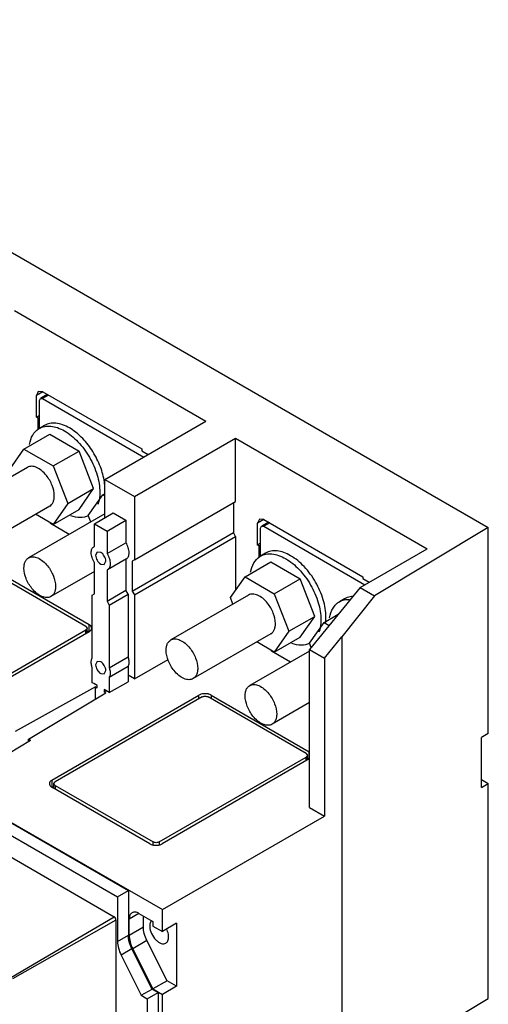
# Model space of a CAD drawing. Header units: millimetres. Extents: x 40 to 313, y 49 to 444.
# Tile 7 of 7: x 208 to 313, y 224 to 444. Entities that reach past the tile are written whole.
import ezdxf

# ---------------------------------------------------------------- set-up
doc = ezdxf.new("R2010")
doc.units = ezdxf.units.MM
doc.header["$LTSCALE"] = 32.082251
doc.layers.get('0').update_dxf_attribs({"linetype": 'CONTINUOUS'})

msp = doc.modelspace()

# ---------------------------------------------------------------- linework, layer by layer
at = {"color": 7, "linetype": 'Continuous'}
for p, q in [((116.17, 444.44), (313.03, 330.78)), ((206.97, 379.36), (249.82, 354.62)), ((212.3, 361.27), (211.88, 360.36)), ((213.3, 361.18), (211.88, 360.36)), ((211.88, 355.46), (211.88, 360.36)), ((213.3, 361.18), (212.3, 361.27)), ((212.55, 359.24), (212.76, 359.69)), ((212.55, 352.98), (212.55, 359.24)), ((214.31, 360.59), (212.76, 359.69)), ((212.76, 359.69), (213.26, 359.64)), ((214.6, 360.42), (213.26, 359.64)), ((213.26, 359.64), (235.89, 346.58)), ((213.3, 361.18), (235.46, 348.38)), ((212.55, 355.85), (211.88, 355.46)), ((212.23, 355.26), (211.88, 355.46)), ((212.55, 355.44), (212.23, 355.26)), ((212.23, 352.7), (212.23, 355.26)), ((213.67, 353.64), (212.53, 352.98)), ((227.19, 341.56), (249.82, 354.62)), ((209.08, 348.34), (214.87, 351.69)), ((214.87, 351.69), (221.41, 347.92)), ((233.84, 337.72), (256.46, 350.79)), ((256.46, 336.63), (256.46, 350.79)), ((256.46, 350.79), (299.32, 326.05)), ((205.81, 343.7), (209.08, 348.34)), ((209.08, 348.34), (215.61, 344.57)), ((235.46, 348.38), (235.46, 347.97)), ((215.61, 344.57), (221.41, 347.92)), ((224.67, 339.5), (221.41, 347.92)), ((235.46, 347.97), (236.88, 347.15)), ((209.84, 344.26), (192.45, 334.21)), ((215.61, 344.57), (218.88, 336.15)), ((227.19, 332.96), (227.19, 341.56)), ((227.19, 341.56), (233.84, 337.72)), ((218.88, 336.15), (224.67, 339.5)), ((221.41, 334.86), (224.67, 339.5)), ((223.49, 333.49), (226.75, 338.14)), ((226.75, 338.14), (227.19, 338.39)), ((226.75, 338.14), (227.19, 337.89)), ((233.84, 337.72), (233.84, 323.56)), ((214.84, 335.6), (197.45, 325.55)), ((218.88, 336.15), (215.61, 331.51)), ((233.84, 323.56), (256.46, 336.63)), ((255.97, 336.34), (255.97, 329.65)), ((227.19, 333.86), (210.12, 324.01)), ((215.61, 331.51), (211.68, 333.77)), ((215.61, 331.51), (221.41, 334.86)), ((224.05, 332.05), (223.49, 333.49)), ((224.85, 331.61), (229.09, 334.06)), ((229.09, 334.06), (231.92, 332.43)), ((261.79, 332.7), (261.38, 331.78)), ((262.79, 332.6), (261.79, 332.7)), ((219.22, 329.26), (215.01, 331.69)), ((224.85, 326.58), (224.85, 331.61)), ((224.85, 331.61), (227.68, 329.98)), ((227.68, 329.98), (231.92, 332.43)), ((231.92, 332.43), (231.92, 327.4)), ((262.79, 332.6), (261.38, 331.78)), ((261.38, 326.88), (261.38, 331.78)), ((262.05, 330.66), (262.26, 331.12)), ((262.05, 324.41), (262.05, 330.66)), ((263.81, 332.01), (262.26, 331.12)), ((262.26, 331.12), (262.76, 331.07)), ((264.1, 331.84), (262.76, 331.07)), ((262.76, 331.07), (285.38, 318)), ((262.79, 332.6), (284.96, 319.8)), ((313.03, 330.78), (287.52, 315.55)), ((313.03, 284.69), (313.03, 330.78)), ((227.68, 329.98), (227.68, 324.95)), ((233.34, 316.58), (255.97, 329.65)), ((233.84, 315.73), (256.46, 328.79)), ((256.46, 328.79), (255.97, 329.65)), ((256.46, 328.79), (256.46, 316.76)), ((98.81, 326.71), (232.45, 249.55)), ((224.85, 326.59), (224.76, 326.54)), ((224.76, 326.54), (224.85, 326.58)), ((227.68, 324.95), (231.92, 327.4)), ((262.05, 327.27), (261.38, 326.88)), ((261.73, 326.68), (261.38, 326.88)), ((262.05, 326.86), (261.73, 326.68)), ((261.73, 324.09), (261.73, 326.68)), ((96.4, 325.32), (230.04, 248.16)), ((225.46, 325.32), (225.13, 324.59)), ((226.26, 325.24), (225.46, 325.32)), ((263.16, 325.06), (262.03, 324.41)), ((284.32, 317.39), (299.32, 326.05)), ((201.73, 321.74), (223.66, 309.08)), ((224.85, 315.94), (224.85, 322.93)), ((226.26, 322.63), (227.06, 322.55)), ((227.06, 322.55), (227.4, 323.28)), ((232.01, 323.79), (227.76, 321.34)), ((231.92, 323.74), (231.92, 316.75)), ((233.84, 323.56), (233.34, 323.28)), ((233.34, 323.28), (233.34, 316.58)), ((258.58, 319.77), (264.37, 323.11)), ((264.37, 323.11), (270.91, 319.34)), ((97.19, 319.96), (229.26, 243.71)), ((222.95, 308.67), (201.02, 321.33)), ((224.85, 320.96), (215.12, 315.35)), ((227.76, 321.34), (227.68, 321.29)), ((227.68, 321.29), (227.68, 314.3)), ((255.31, 315.12), (258.58, 319.77)), ((258.58, 319.77), (265.11, 315.99)), ((284.96, 319.8), (284.96, 319.39)), ((265.11, 315.99), (270.91, 319.34)), ((274.17, 310.92), (270.91, 319.34)), ((284.32, 317.39), (273.01, 303.51)), ((284.32, 317.39), (287.52, 315.55)), ((284.96, 319.39), (286.37, 318.58)), ((224.35, 315.65), (224.85, 315.94)), ((224.35, 301.61), (224.35, 315.65)), ((227.68, 314.3), (231.92, 316.75)), ((228.17, 313.45), (232.42, 315.9)), ((232.42, 315.9), (231.92, 316.75)), ((232.42, 315.9), (232.42, 301.86)), ((233.34, 316.58), (233.84, 315.73)), ((233.84, 315.73), (233.84, 296.92)), ((259.34, 315.68), (241.94, 305.64)), ((255.87, 313.68), (255.31, 315.12)), ((265.11, 315.99), (268.37, 307.58)), ((287.52, 315.55), (280.22, 306.36)), ((227.68, 314.3), (228.17, 313.45)), ((228.17, 313.45), (228.17, 299.41)), ((280.84, 314.85), (279.71, 314.2)), ((268.37, 307.58), (274.17, 310.92)), ((270.91, 306.28), (274.17, 310.92)), ((276.25, 309.56), (279.44, 311.4)), ((222.95, 308.67), (223.24, 308.28)), ((223.66, 307.44), (223.66, 309.08)), ((272.99, 304.91), (276.25, 309.56)), ((276.25, 309.56), (277.4, 308.9)), ((190.06, 288.89), (222.95, 307.88)), ((223.66, 307.47), (190.77, 288.48)), ((222.95, 307.07), (222.95, 307.88)), ((223.24, 307.23), (223.24, 308.28)), ((223.24, 307.69), (223.66, 307.44)), ((264.34, 307.02), (246.94, 296.98)), ((268.37, 307.58), (265.11, 302.93)), ((265.11, 302.93), (270.91, 306.28)), ((276.33, 301.59), (280.22, 306.36)), ((280.22, 306.36), (280.22, 49.4)), ((265.11, 302.93), (261.18, 305.2)), ((273.36, 303.94), (272.99, 304.91)), ((228.17, 299.41), (232.42, 301.86)), ((273.01, 303.16), (259.62, 295.43)), ((268.72, 300.68), (264.51, 303.11)), ((273.01, 268.16), (273.01, 303.51)), ((273.01, 303.51), (276.33, 301.59)), ((225.46, 300.83), (225.13, 300.09)), ((226.26, 300.75), (225.46, 300.83)), ((232.42, 299.72), (228.17, 297.27)), ((232.42, 299.72), (232.42, 296.3)), ((233.84, 296.92), (241.34, 301.25)), ((276.33, 301.59), (276.33, 266.24)), ((224.35, 296.05), (224.35, 299.47)), ((226.26, 298.13), (227.06, 298.06)), ((227.06, 298.06), (227.4, 298.79)), ((233.84, 296.92), (232.42, 297.74)), ((224.73, 295.88), (224.35, 296.05)), ((225.49, 295.44), (224.73, 295.88)), ((225.49, 294.94), (225.49, 295.44)), ((228.17, 297.27), (228.17, 293.85)), ((228.17, 293.85), (232.42, 296.3)), ((225.13, 295.15), (207.14, 285.15)), ((210.11, 283.44), (227.41, 293.83)), ((215.35, 274.29), (248.24, 293.28)), ((225.13, 292.46), (225.13, 295.15)), ((225.13, 295.15), (225.49, 294.94)), ((227.05, 294.54), (227.05, 294.04)), ((227.81, 294.1), (227.05, 294.54)), ((227.05, 294.04), (227.48, 294.29)), ((227.05, 294.04), (227.41, 293.83)), ((228.17, 293.85), (227.81, 294.1)), ((248.24, 292.47), (248.24, 293.28)), ((251.01, 293.28), (251.01, 292.47)), ((251.01, 293.28), (272.95, 280.62)), ((248.95, 292.88), (216.05, 273.88)), ((272.24, 280.21), (250.31, 292.88)), ((273.01, 291.61), (264.62, 286.77)), ((313.03, 284.69), (311.5, 283.78)), ((199.44, 276.53), (210.54, 283.19)), ((210.11, 282.93), (210.11, 283.44)), ((210.11, 283.44), (210.54, 283.19)), ((311.5, 272.59), (311.5, 283.78)), ((272.24, 280.21), (272.52, 279.82)), ((272.52, 278.77), (272.52, 279.82)), ((272.95, 278.99), (272.95, 280.62)), ((239.35, 260.44), (272.24, 279.43)), ((272.95, 279.02), (240.05, 260.03)), ((272.24, 278.61), (272.24, 279.43)), ((272.52, 279.23), (272.95, 278.99)), ((215.35, 274.29), (215.35, 272.66)), ((215.77, 273.49), (216.05, 273.88)), ((215.77, 272.45), (215.77, 273.49)), ((311.5, 274.39), (313.03, 273.51)), ((311.5, 272.59), (313.03, 273.51)), ((313.03, 225.41), (313.03, 273.51)), ((215.35, 272.66), (215.77, 272.91)), ((237.28, 260.03), (215.35, 272.69)), ((216.05, 273.1), (216.05, 272.28)), ((216.05, 273.1), (237.99, 260.44)), ((202.58, 266.93), (240.06, 245.3)), ((273.01, 268.16), (276.33, 266.24)), ((240.06, 245.3), (276.33, 266.24)), ((237.99, 259.86), (237.99, 260.44)), ((239.35, 260.44), (239.35, 259.86)), ((230.04, 248.16), (232.45, 249.55)), ((232.45, 249.55), (232.45, 239.55)), ((230.04, 248.16), (230.04, 238.16)), ((240.06, 240.4), (240.06, 245.3)), ((206.28, 230.21), (229.26, 243.71)), ((229.68, 242.97), (206.5, 229.82)), ((229.68, 242.97), (229.68, 72.5)), ((234.83, 244.44), (232.64, 243.17)), ((232.64, 239.58), (232.64, 243.17)), ((234.83, 244.44), (237.93, 242.65)), ((235.82, 241.42), (235.82, 243.87)), ((237.93, 242.65), (237.93, 241.63)), ((232.64, 239.58), (235.82, 241.42)), ((237.93, 241.63), (240.06, 240.4)), ((243.24, 242.23), (240.06, 240.4)), ((243.24, 242.23), (243.24, 228.15)), ((230.04, 238.16), (232.45, 239.55)), ((236.61, 238.38), (233.43, 236.55)), ((241.12, 229.37), (236.61, 238.38)), ((233.24, 236.52), (230.84, 235.13)), ((237.75, 227.51), (233.24, 236.52)), ((233.43, 236.55), (237.94, 227.54)), ((230.84, 235.13), (235.35, 226.12)), ((241.12, 229.37), (237.94, 227.54)), ((243.24, 228.15), (241.12, 229.37)), ((235.35, 226.12), (237.75, 227.51)), ((237.75, 227.51), (239.1, 226.73)), ((237.94, 227.54), (240.06, 226.31)), ((243.24, 228.15), (240.06, 226.31)), ((235.35, 226.12), (236.69, 225.34)), ((236.69, 225.34), (239.1, 226.73)), ((236.69, 225.34), (236.69, 82.05)), ((239.1, 226.73), (239.1, 220.4)), ((240.06, 218.35), (240.06, 226.31)), ((298.78, 216.9), (313.03, 225.41))]:
    msp.add_line(p, q, dxfattribs=at)
for centre, radius, start, end in [((214.4, 349.76), 3.72, 120.0018, 123.047), ((209.48, 331.23), 5.55, 4.7475, 6.6202), ((263.89, 321.18), 3.72, 120.0018, 123.047), ((258.97, 302.65), 5.55, 4.7475, 6.6202), ((238.4, 242.07), 1.07, 134.3583, 136.3386), ((240.15, 241.62), 2.92, 180.0259, 182.9574), ((236.49, 238.73), 5.04, 22.6956, 26.0423)]:
    msp.add_arc(centre, radius, start, end, dxfattribs=at)
for points, knots in [([(210.34, 349.4), (210.46, 350.12), (210.88, 351.46), (211.83, 352.53), (212.37, 352.88)], [0, 0, 0, 0, 0.534695, 1, 1, 1, 1]), ([(212.53, 352.98), (212.9, 353.2), (213.75, 353.5), (215.16, 353.54), (216.67, 353.18), (217.65, 352.71), (218.14, 352.43)], [0, 0, 0, 0, 0.217784, 0.450912, 0.710298, 1, 1, 1, 1]), ([(219.27, 353.08), (218.78, 353.36), (217.8, 353.83), (216.3, 354.19), (214.88, 354.16), (214.03, 353.85), (213.67, 353.64)], [0, 0, 0, 0, 0.289711, 0.549068, 0.782177, 1, 1, 1, 1]), ([(227.02, 341.39), (226.82, 342.57), (226.1, 344.94), (224.36, 348.22), (222.09, 351.04), (220.23, 352.52), (219.27, 353.08)], [0, 0, 0, 0, 0.249156, 0.511764, 0.768089, 1, 1, 1, 1]), ([(218.14, 352.43), (219.26, 351.78), (221.39, 349.99), (223.88, 346.59), (225.58, 342.74), (226.07, 340), (226.07, 338.7)], [0, 0, 0, 0, 0.23724, 0.499999, 0.762759, 1, 1, 1, 1]), ([(214.11, 342.44), (213.79, 342.84), (213.11, 343.54), (211.98, 344.27), (210.84, 344.58), (210.12, 344.42), (209.84, 344.26)], [0, 0, 0, 0, 0.307967, 0.579301, 0.806237, 1, 1, 1, 1]), ([(215.88, 337.89), (215.88, 338.67), (215.49, 340.32), (214.65, 341.77), (214.11, 342.44)], [0, 0, 0, 0, 0.477227, 1, 1, 1, 1]), ([(227.2, 339.35), (227.2, 339.52), (227.18, 340.2), (227.1, 340.88), (227.02, 341.39)], [0, 0, 0, 0, 0.240754, 1, 1, 1, 1]), ([(214.84, 335.6), (215.01, 335.69), (215.31, 335.95), (215.64, 336.49), (215.84, 337.15), (215.88, 337.63), (215.88, 337.89)], [0, 0, 0, 0, 0.217749, 0.450875, 0.710402, 1, 1, 1, 1]), ([(226.07, 338.7), (226.07, 338.45), (226.03, 337.53), (225.86, 336.61), (225.64, 335.97)], [0, 0, 0, 0, 0.267446, 1, 1, 1, 1]), ([(223.51, 333.44), (222.95, 333.17), (221.57, 332.9), (220.22, 333.2), (219.55, 333.45)], [0, 0, 0, 0, 0.465584, 1, 1, 1, 1]), ([(224.14, 325.16), (224.14, 325.45), (224.21, 325.98), (224.56, 326.42), (224.76, 326.54)], [0, 0, 0, 0, 0.550695, 1, 1, 1, 1]), ([(232.63, 325.16), (232.63, 325.54), (232.48, 326.32), (232.14, 327.05), (231.92, 327.4)], [0, 0, 0, 0, 0.47455, 1, 1, 1, 1]), ([(209.09, 321.72), (209.09, 321.97), (209.13, 322.45), (209.32, 323.12), (209.65, 323.65), (209.96, 323.91), (210.12, 324.01)], [0, 0, 0, 0, 0.289598, 0.549125, 0.782251, 1, 1, 1, 1]), ([(210.12, 324.01), (210.4, 324.17), (211.12, 324.33), (212.26, 324.02), (213.4, 323.29), (214.07, 322.59), (214.39, 322.19)], [0, 0, 0, 0, 0.193763, 0.420699, 0.692033, 1, 1, 1, 1]), ([(224.85, 322.93), (224.63, 323.28), (224.29, 324), (224.14, 324.79), (224.14, 325.16)], [0, 0, 0, 0, 0.52545, 1, 1, 1, 1]), ([(225.13, 324.59), (225.13, 324.2), (225.4, 323.44), (225.93, 322.82), (226.26, 322.63)], [0, 0, 0, 0, 0.500001, 1, 1, 1, 1]), ([(227.4, 323.28), (227.4, 323.67), (227.13, 324.44), (226.6, 325.05), (226.26, 325.24)], [0, 0, 0, 0, 0.500001, 1, 1, 1, 1]), ([(227.68, 324.95), (227.9, 324.6), (228.24, 323.88), (228.39, 323.09), (228.39, 322.71)], [0, 0, 0, 0, 0.52545, 1, 1, 1, 1]), ([(232.01, 323.79), (232.21, 323.9), (232.56, 324.34), (232.63, 324.87), (232.63, 325.16)], [0, 0, 0, 0, 0.449305, 1, 1, 1, 1]), ([(259.83, 320.82), (259.96, 321.54), (260.37, 322.89), (261.33, 323.95), (261.86, 324.3)], [0, 0, 0, 0, 0.534726, 1, 1, 1, 1]), ([(262.03, 324.41), (262.4, 324.62), (263.25, 324.93), (264.66, 324.96), (266.17, 324.6), (267.14, 324.13), (267.64, 323.85)], [0, 0, 0, 0, 0.217784, 0.450912, 0.710298, 1, 1, 1, 1]), ([(268.77, 324.5), (268.28, 324.79), (267.3, 325.25), (265.79, 325.62), (264.38, 325.58), (263.53, 325.27), (263.16, 325.06)], [0, 0, 0, 0, 0.289711, 0.549068, 0.782177, 1, 1, 1, 1]), ([(276.69, 310.77), (276.69, 312.07), (276.21, 314.81), (274.51, 318.66), (272.02, 322.06), (269.89, 323.85), (268.77, 324.5)], [0, 0, 0, 0, 0.237241, 0.500001, 0.76276, 1, 1, 1, 1]), ([(210.86, 317.16), (210.32, 317.84), (209.48, 319.28), (209.09, 320.93), (209.09, 321.72)], [0, 0, 0, 0, 0.522773, 1, 1, 1, 1]), ([(214.39, 322.19), (214.93, 321.52), (215.77, 320.07), (216.16, 318.42), (216.16, 317.64)], [0, 0, 0, 0, 0.522773, 1, 1, 1, 1]), ([(228.39, 322.71), (228.39, 322.42), (228.32, 321.89), (227.97, 321.45), (227.76, 321.34)], [0, 0, 0, 0, 0.550695, 1, 1, 1, 1]), ([(267.64, 323.85), (268.76, 323.2), (270.89, 321.41), (273.38, 318.01), (275.08, 314.16), (275.56, 311.42), (275.56, 310.12)], [0, 0, 0, 0, 0.23724, 0.499999, 0.762759, 1, 1, 1, 1]), ([(216.16, 317.64), (216.16, 317.38), (216.12, 316.9), (215.93, 316.24), (215.6, 315.7), (215.29, 315.44), (215.12, 315.35)], [0, 0, 0, 0, 0.289598, 0.549125, 0.782251, 1, 1, 1, 1]), ([(215.12, 315.35), (214.84, 315.19), (214.12, 315.03), (212.99, 315.34), (211.85, 316.07), (211.18, 316.76), (210.86, 317.16)], [0, 0, 0, 0, 0.193763, 0.420699, 0.692033, 1, 1, 1, 1]), ([(263.61, 313.86), (263.29, 314.26), (262.61, 314.96), (261.47, 315.69), (260.34, 316), (259.62, 315.84), (259.34, 315.68)], [0, 0, 0, 0, 0.307967, 0.579301, 0.806237, 1, 1, 1, 1]), ([(282.61, 315.37), (282.45, 315.36), (281.84, 315.29), (281.24, 315.08), (280.84, 314.85)], [0, 0, 0, 0, 0.258798, 1, 1, 1, 1]), ([(265.37, 309.31), (265.37, 310.1), (264.99, 311.74), (264.15, 313.19), (263.61, 313.86)], [0, 0, 0, 0, 0.477227, 1, 1, 1, 1]), ([(277.51, 310.61), (277.64, 311.37), (277.99, 312.47), (278.88, 313.62), (279.42, 314.03), (279.71, 314.2)], [0, 0, 0, 0, 0.533428, 0.771687, 1, 1, 1, 1]), ([(279.71, 314.2), (280.03, 314.39), (280.76, 314.67), (281.54, 314.73), (281.93, 314.72)], [0, 0, 0, 0, 0.486572, 1, 1, 1, 1]), ([(276.61, 309.47), (276.62, 309.58), (276.67, 310.01), (276.69, 310.45), (276.69, 310.77)], [0, 0, 0, 0, 0.242972, 1, 1, 1, 1]), ([(224.02, 308.79), (224, 308.81), (223.89, 308.93), (223.76, 309.02), (223.66, 309.08)], [0, 0, 0, 0, 0.234583, 1, 1, 1, 1]), ([(224.24, 308.28), (224.24, 308.32), (224.22, 308.51), (224.12, 308.68), (224.02, 308.79)], [0, 0, 0, 0, 0.23703, 1, 1, 1, 1]), ([(264.34, 307.02), (264.5, 307.12), (264.81, 307.37), (265.14, 307.91), (265.34, 308.57), (265.37, 309.06), (265.37, 309.31)], [0, 0, 0, 0, 0.217749, 0.450875, 0.710402, 1, 1, 1, 1]), ([(275.56, 310.12), (275.56, 309.87), (275.53, 308.95), (275.36, 308.03), (275.13, 307.39)], [0, 0, 0, 0, 0.267497, 1, 1, 1, 1]), ([(223.24, 308.28), (223.24, 308.21), (223.19, 308.07), (223.09, 307.98), (223.03, 307.93)], [0, 0, 0, 0, 0.459168, 1, 1, 1, 1]), ([(223.66, 307.47), (223.7, 307.49), (223.83, 307.58), (223.95, 307.68), (224.02, 307.76)], [0, 0, 0, 0, 0.266029, 1, 1, 1, 1]), ([(224.02, 307.76), (224.06, 307.8), (224.17, 307.95), (224.24, 308.14), (224.24, 308.28)], [0, 0, 0, 0, 0.272204, 1, 1, 1, 1]), ([(240.91, 303.35), (240.91, 303.6), (240.95, 304.08), (241.14, 304.75), (241.47, 305.28), (241.78, 305.54), (241.94, 305.64)], [0, 0, 0, 0, 0.289598, 0.549125, 0.782251, 1, 1, 1, 1]), ([(241.94, 305.64), (242.22, 305.8), (242.94, 305.96), (244.08, 305.65), (245.22, 304.92), (245.89, 304.22), (246.21, 303.82)], [0, 0, 0, 0, 0.193763, 0.420699, 0.692033, 1, 1, 1, 1]), ([(273.01, 304.87), (272.45, 304.59), (271.07, 304.32), (269.72, 304.63), (269.05, 304.88)], [0, 0, 0, 0, 0.465609, 1, 1, 1, 1]), ([(232.63, 300.67), (232.63, 300.76), (232.61, 301.17), (232.52, 301.57), (232.42, 301.86)], [0, 0, 0, 0, 0.23403, 1, 1, 1, 1]), ([(242.68, 298.79), (242.14, 299.46), (241.3, 300.91), (240.91, 302.56), (240.91, 303.35)], [0, 0, 0, 0, 0.522773, 1, 1, 1, 1]), ([(246.21, 303.82), (246.75, 303.15), (247.59, 301.7), (247.98, 300.05), (247.98, 299.27)], [0, 0, 0, 0, 0.522773, 1, 1, 1, 1]), ([(224.14, 300.67), (224.14, 300.76), (224.16, 301.08), (224.24, 301.41), (224.35, 301.61)], [0, 0, 0, 0, 0.275359, 1, 1, 1, 1]), ([(224.35, 299.47), (224.32, 299.57), (224.2, 299.96), (224.14, 300.37), (224.14, 300.67)], [0, 0, 0, 0, 0.265171, 1, 1, 1, 1]), ([(225.13, 300.09), (225.13, 299.71), (225.4, 298.94), (225.93, 298.33), (226.26, 298.13)], [0, 0, 0, 0, 0.500001, 1, 1, 1, 1]), ([(227.4, 298.79), (227.4, 299.18), (227.13, 299.94), (226.6, 300.55), (226.26, 300.75)], [0, 0, 0, 0, 0.500001, 1, 1, 1, 1]), ([(232.42, 299.72), (232.45, 299.78), (232.59, 300.08), (232.63, 300.41), (232.63, 300.67)], [0, 0, 0, 0, 0.227358, 1, 1, 1, 1]), ([(228.17, 299.41), (228.21, 299.31), (228.32, 298.92), (228.39, 298.51), (228.39, 298.22)], [0, 0, 0, 0, 0.265171, 1, 1, 1, 1]), ([(228.39, 298.22), (228.39, 298.13), (228.37, 297.8), (228.29, 297.47), (228.17, 297.27)], [0, 0, 0, 0, 0.275359, 1, 1, 1, 1]), ([(246.94, 296.98), (246.66, 296.82), (245.94, 296.66), (244.81, 296.97), (243.67, 297.7), (243, 298.39), (242.68, 298.79)], [0, 0, 0, 0, 0.193763, 0.420699, 0.692033, 1, 1, 1, 1]), ([(247.98, 299.27), (247.98, 299.01), (247.94, 298.53), (247.75, 297.87), (247.42, 297.33), (247.11, 297.07), (246.94, 296.98)], [0, 0, 0, 0, 0.289598, 0.549125, 0.782251, 1, 1, 1, 1]), ([(258.59, 293.14), (258.59, 293.4), (258.62, 293.88), (258.82, 294.54), (259.15, 295.08), (259.46, 295.34), (259.62, 295.43)], [0, 0, 0, 0, 0.289598, 0.549125, 0.782251, 1, 1, 1, 1]), ([(259.62, 295.43), (259.9, 295.59), (260.62, 295.75), (261.76, 295.44), (262.89, 294.71), (263.57, 294.01), (263.89, 293.62)], [0, 0, 0, 0, 0.193763, 0.420699, 0.692033, 1, 1, 1, 1]), ([(248.75, 293.5), (248.71, 293.48), (248.53, 293.43), (248.36, 293.35), (248.24, 293.28)], [0, 0, 0, 0, 0.262819, 1, 1, 1, 1]), ([(249.63, 293.62), (249.55, 293.62), (249.26, 293.61), (248.96, 293.56), (248.75, 293.5)], [0, 0, 0, 0, 0.255645, 1, 1, 1, 1]), ([(248.95, 292.88), (249.15, 292.99), (249.63, 293.08), (250.1, 292.99), (250.31, 292.88)], [0, 0, 0, 0, 0.499999, 1, 1, 1, 1]), ([(250.5, 293.5), (250.43, 293.52), (250.15, 293.59), (249.85, 293.62), (249.63, 293.62)], [0, 0, 0, 0, 0.242874, 1, 1, 1, 1]), ([(251.01, 293.28), (250.97, 293.31), (250.81, 293.39), (250.64, 293.46), (250.5, 293.5)], [0, 0, 0, 0, 0.236595, 1, 1, 1, 1]), ([(260.35, 288.59), (259.81, 289.26), (258.97, 290.71), (258.59, 292.35), (258.59, 293.14)], [0, 0, 0, 0, 0.522773, 1, 1, 1, 1]), ([(263.89, 293.62), (264.43, 292.94), (265.27, 291.49), (265.66, 289.85), (265.66, 289.06)], [0, 0, 0, 0, 0.522773, 1, 1, 1, 1]), ([(265.66, 289.06), (265.66, 288.81), (265.62, 288.32), (265.42, 287.66), (265.09, 287.13), (264.79, 286.87), (264.62, 286.77)], [0, 0, 0, 0, 0.289598, 0.549125, 0.782251, 1, 1, 1, 1]), ([(264.62, 286.77), (264.34, 286.61), (263.62, 286.45), (262.49, 286.76), (261.35, 287.49), (260.67, 288.19), (260.35, 288.59)], [0, 0, 0, 0, 0.193763, 0.420699, 0.692033, 1, 1, 1, 1]), ([(272.52, 279.82), (272.52, 279.76), (272.48, 279.62), (272.38, 279.52), (272.32, 279.48)], [0, 0, 0, 0, 0.459168, 1, 1, 1, 1]), ([(214.98, 274), (214.95, 273.97), (214.84, 273.82), (214.77, 273.63), (214.77, 273.49)], [0, 0, 0, 0, 0.272205, 1, 1, 1, 1]), ([(214.77, 273.49), (214.77, 273.45), (214.79, 273.26), (214.89, 273.09), (214.98, 272.98)], [0, 0, 0, 0, 0.237028, 1, 1, 1, 1]), ([(215.35, 274.29), (215.31, 274.27), (215.18, 274.19), (215.06, 274.09), (214.98, 274)], [0, 0, 0, 0, 0.266028, 1, 1, 1, 1]), ([(215.98, 273.15), (215.92, 273.19), (215.82, 273.29), (215.77, 273.43), (215.77, 273.49)], [0, 0, 0, 0, 0.540847, 1, 1, 1, 1]), ([(214.98, 272.98), (215.01, 272.95), (215.12, 272.84), (215.24, 272.75), (215.35, 272.69)], [0, 0, 0, 0, 0.234576, 1, 1, 1, 1]), ([(237.28, 260.03), (237.48, 259.92), (237.93, 259.75), (238.67, 259.67), (239.4, 259.75), (239.86, 259.92), (240.05, 260.03)], [0, 0, 0, 0, 0.237224, 0.500001, 0.762777, 1, 1, 1, 1]), ([(239.35, 260.44), (239.14, 260.32), (238.67, 260.23), (238.19, 260.32), (237.99, 260.44)], [0, 0, 0, 0, 0.499999, 1, 1, 1, 1]), ([(233.28, 244.59), (233.07, 244.47), (232.71, 244.02), (232.64, 243.47), (232.64, 243.17)], [0, 0, 0, 0, 0.449166, 1, 1, 1, 1]), ([(234.83, 244.44), (234.57, 244.59), (234.06, 244.8), (233.49, 244.71), (233.28, 244.59)], [0, 0, 0, 0, 0.550833, 1, 1, 1, 1]), ([(229.68, 242.97), (229.68, 243.12), (229.58, 243.41), (229.39, 243.64), (229.26, 243.71)], [0, 0, 0, 0, 0.500001, 1, 1, 1, 1]), ([(237.62, 242.81), (237.57, 242.76), (237.37, 242.5), (237.28, 242.17), (237.25, 241.92)], [0, 0, 0, 0, 0.227805, 1, 1, 1, 1]), ([(236.61, 238.38), (236.36, 238.88), (235.98, 239.87), (235.82, 240.92), (235.82, 241.42)], [0, 0, 0, 0, 0.525091, 1, 1, 1, 1]), ([(237.24, 241.47), (237.26, 240.94), (237.58, 239.86), (238.35, 238.73), (239.15, 238.04), (239.75, 237.73), (240.34, 237.62), (240.71, 237.71), (240.85, 237.8)], [0, 0, 0, 0, 0.274346, 0.564831, 0.697579, 0.814007, 0.913013, 1, 1, 1, 1]), ([(241.47, 239.17), (241.47, 239.29), (241.44, 239.81), (241.3, 240.31), (241.14, 240.68)], [0, 0, 0, 0, 0.231256, 1, 1, 1, 1]), ([(230.04, 238.16), (230.04, 237.66), (230.21, 236.61), (230.59, 235.62), (230.84, 235.13)], [0, 0, 0, 0, 0.474909, 1, 1, 1, 1]), ([(233.24, 236.52), (232.99, 237.01), (232.61, 238), (232.45, 239.05), (232.45, 239.55)], [0, 0, 0, 0, 0.525091, 1, 1, 1, 1]), ([(232.64, 239.58), (232.64, 239.08), (232.8, 238.03), (233.18, 237.04), (233.43, 236.55)], [0, 0, 0, 0, 0.474909, 1, 1, 1, 1]), ([(240.85, 237.8), (241.05, 237.92), (241.4, 238.35), (241.47, 238.89), (241.47, 239.17)], [0, 0, 0, 0, 0.44917, 1, 1, 1, 1])]:
    msp.add_open_spline(points, degree=3, knots=knots, dxfattribs=at)
for points in [[(223.03, 307.93), (223.01, 307.92), (222.98, 307.9), (222.95, 307.88)], [(272.32, 279.48), (272.29, 279.46), (272.27, 279.44), (272.24, 279.43)], [(216.05, 273.1), (216.03, 273.12), (216, 273.13), (215.98, 273.15)], [(237.25, 241.92), (237.24, 241.82), (237.23, 241.72), (237.23, 241.62)]]:
    msp.add_open_spline(points, degree=3, dxfattribs=at)

doc.saveas('drawing.dxf')
